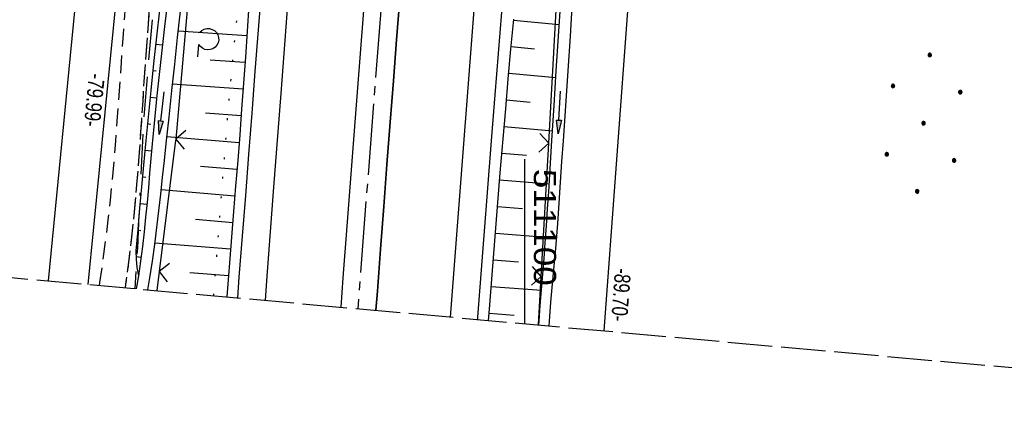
# Model space of a CAD drawing. Extents: x 510944 to 511312, y 468631 to 469578.
# Tile 2 of 30: x 511043 to 511154, y 468631 to 468677. Entities that reach past the tile are written whole.
import ezdxf

# ---------------------------------------------------------------- set-up
doc = ezdxf.new("R2010")
doc.units = 0
doc.header["$LTSCALE"] = 10
doc.header["$MEASUREMENT"] = 0
for name, pattern in [('ACAD_ISO16W100', [73, 15, -6.5, 15, -6.5, 15, -7, 1, -7]), ('ACHSE', [5.5, 4, -0.5, 0.5, -0.5]), ('AUSGEZOGEN', [0]), ('LT00', [0]), ('LT07', [0.22, 0.02, -0.2]), ('LT11', [0.3, 0.2, -0.1]), ('LT14', [0.6, 0.5, -0.1])]:
    doc.linetypes.add(name, pattern=pattern)
doc.layers.get('0').update_dxf_attribs({"linetype": 'LT00'})
for name, color, linetype in [('--EK_FBR', 1, 'LT00'), ('--EL_DFK_AB_L', 21, 'LT00'), ('-AX-093', 35, 'ACHSE'), ('ABSTAND', 8, 'LT00'), ('BAB-KABEL', 220, 'ACAD_ISO16W100'), ('DFK_AB_L', 21, 'LT00'), ('DFK_KATASTER', 250, 'LT00'), ('DFK_NUTZUNG', 250, 'LT00'), ('GEHOELZ_SYMB', 252, 'Continuous'), ('PFEIL', 140, 'AUSGEZOGEN'), ('V098_AFBR_BAB', 250, 'LT00'), ('V098_BOESCH', 250, 'LT00'), ('V098_BOSCHUNG', 250, 'LT00'), ('V098_ERDWEG', 250, 'LT11'), ('V098_GEHOELZ', 250, 'LT07'), ('V098_GRABEN', 250, 'LT00'), ('V098_LD_MARK', 250, 'LT00'), ('V098_RASTER', 250, 'LT00'), ('V098_ZAUN', 40, 'LT00'), ('V099_AFBR_BAB', 250, 'LT00'), ('V099_BOESCH', 250, 'LT00'), ('V099_BOSCHUNG', 250, 'LT00'), ('V099_ERDWEG', 250, 'LT11'), ('V099_GEHOELZ', 250, 'LT07'), ('V099_GRABEN', 250, 'LT00'), ('V099_LD_MARK', 250, 'LT00'), ('V099_ZAUN', 40, 'LT00')]:
    doc.layers.add(name, color=color, linetype=linetype)
doc.layers.add('-BLATT_098-RAND', color=7, linetype='LT14', plot=False)
doc.styles.get("Standard").update_dxf_attribs({"font": 'ARIAL.TTF'})

# ---------------------------------------------------------------- blocks, each defined once
blk = doc.blocks.new('GEHOELZ_SYMB')
at = {"layer": 'GEHOELZ_SYMB'}
blk.add_line((0, 0), (1.4, 0), dxfattribs=at)
blk.add_lwpolyline([(-1.39, 0.02), (-1.61, 0.22), (-1.78, 0.47), (-1.88, 0.76), (-1.9, 1.06), (-1.84, 1.36), (-1.72, 1.64), (-1.53, 1.87), (-1.28, 2.05), (-1, 2.16), (-0.7, 2.2), (-0.4, 2.16), (-0.12, 2.05), (0.13, 1.87), (0.32, 1.64), (0.44, 1.36), (0.5, 1.06), (0.48, 0.76), (0.38, 0.47), (0.21, 0.22), (-0.01, 0.02)], dxfattribs=at)
blk = doc.blocks.new('Ackerland7')
at = {"layer": 'DFK_NUTZUNG', "color": 0, "linetype": 'ByBlock'}
for p, q in [((-4, 3.93), (-4, 3.67)), ((-3.95, 3.63), (-3.95, 3.97)), ((-3.9, 3.99), (-3.9, 3.61)), ((-3.85, 3.6), (-3.85, 4)), ((-3.8, 3.99), (-3.8, 3.61)), ((-3.75, 3.63), (-3.75, 3.97)), ((-3.7, 3.93), (-3.7, 3.67)), ((-3.65, 3.8), (-3.65, 3.8)), ((3.7, 3.93), (3.7, 3.67)), ((3.75, 3.63), (3.75, 3.97)), ((3.8, 3.99), (3.8, 3.61)), ((3.85, 3.6), (3.85, 4)), ((3.9, 3.99), (3.9, 3.61)), ((3.95, 3.63), (3.95, 3.97)), ((4, 3.93), (4, 3.67)), ((4.05, 3.8), (4.05, 3.8)), ((-7.85, 0.13), (-7.85, -0.13)), ((-7.8, -0.17), (-7.8, 0.17)), ((-7.75, 0.19), (-7.75, -0.19)), ((-7.7, -0.2), (-7.7, 0.2)), ((-7.65, 0.19), (-7.65, -0.19)), ((-7.6, -0.17), (-7.6, 0.17)), ((-7.55, 0.13), (-7.55, -0.13)), ((-7.5, 0), (-7.5, 0)), ((-0.15, 0.13), (-0.15, -0.13)), ((-0.1, -0.17), (-0.1, 0.17)), ((-0.05, 0.19), (-0.05, -0.19)), ((0, -0.2), (0, 0.2)), ((0.05, 0.19), (0.05, -0.19)), ((0.1, -0.17), (0.1, 0.17)), ((0.15, 0.13), (0.15, -0.13)), ((0.2, 0), (0.2, 0)), ((7.55, 0.13), (7.55, -0.13)), ((7.6, -0.17), (7.6, 0.17)), ((7.65, 0.19), (7.65, -0.19)), ((7.7, -0.2), (7.7, 0.2)), ((7.75, 0.19), (7.75, -0.19)), ((7.8, -0.17), (7.8, 0.17)), ((7.85, 0.13), (7.85, -0.13)), ((7.9, 0), (7.9, 0)), ((-4, -3.67), (-4, -3.93)), ((-3.95, -3.97), (-3.95, -3.63)), ((-3.9, -3.61), (-3.9, -3.99)), ((-3.85, -4), (-3.85, -3.6)), ((-3.8, -3.61), (-3.8, -3.99)), ((-3.75, -3.97), (-3.75, -3.63)), ((-3.7, -3.67), (-3.7, -3.93)), ((-3.65, -3.8), (-3.65, -3.8)), ((3.7, -3.67), (3.7, -3.93)), ((3.75, -3.97), (3.75, -3.63)), ((3.8, -3.61), (3.8, -3.99)), ((3.85, -4), (3.85, -3.6)), ((3.9, -3.61), (3.9, -3.99)), ((3.95, -3.97), (3.95, -3.63)), ((4, -3.67), (4, -3.93)), ((4.05, -3.8), (4.05, -3.8))]:
    blk.add_line(p, q, dxfattribs=at)
for points in [[(-3.65, 3.8), (-3.67, 3.89), (-3.73, 3.96), (-3.81, 3.99), (-3.89, 3.99), (-3.97, 3.96), (-4.03, 3.89), (-4.05, 3.8), (-4.03, 3.71), (-3.97, 3.64), (-3.89, 3.6), (-3.81, 3.6), (-3.73, 3.64), (-3.67, 3.71), (-3.65, 3.8)], [(4.05, 3.8), (4.03, 3.89), (3.97, 3.96), (3.89, 3.99), (3.81, 3.99), (3.73, 3.96), (3.67, 3.89), (3.65, 3.8), (3.67, 3.71), (3.73, 3.64), (3.81, 3.61), (3.89, 3.61), (3.97, 3.64), (4.03, 3.71), (4.05, 3.8)], [(-7.5, 0), (-7.52, 0.09), (-7.58, 0.16), (-7.66, 0.19), (-7.74, 0.19), (-7.82, 0.16), (-7.88, 0.09), (-7.9, 0)], [(0.2, 0), (0.18, 0.09), (0.12, 0.16), (0.04, 0.19), (-0.04, 0.19), (-0.12, 0.16), (-0.18, 0.09), (-0.2, 0)], [(-0.2, 0), (-0.18, -0.09), (-0.12, -0.16), (-0.04, -0.19), (0.04, -0.19), (0.12, -0.16), (0.18, -0.09), (0.2, 0)], [(7.9, 0), (7.88, 0.09), (7.82, 0.16), (7.74, 0.19), (7.66, 0.19), (7.58, 0.16), (7.52, 0.09), (7.5, 0)], [(7.5, 0), (7.52, -0.09), (7.58, -0.16), (7.66, -0.19), (7.74, -0.19), (7.82, -0.16), (7.88, -0.09), (7.9, 0)], [(-7.9, 0), (-7.88, -0.09), (-7.82, -0.16), (-7.74, -0.19), (-7.66, -0.19), (-7.58, -0.16), (-7.52, -0.09), (-7.5, 0)], [(-3.65, -3.8), (-3.67, -3.71), (-3.73, -3.64), (-3.81, -3.61), (-3.89, -3.61), (-3.97, -3.64), (-4.03, -3.71), (-4.05, -3.8), (-4.03, -3.89), (-3.97, -3.96), (-3.89, -3.99), (-3.81, -3.99), (-3.73, -3.96), (-3.67, -3.89), (-3.65, -3.8)], [(4.05, -3.8), (4.03, -3.71), (3.97, -3.64), (3.89, -3.61), (3.81, -3.61), (3.73, -3.64), (3.67, -3.71), (3.65, -3.8), (3.67, -3.89), (3.73, -3.96), (3.81, -3.99), (3.89, -3.99), (3.97, -3.96), (4.03, -3.89), (4.05, -3.8)]]:
    blk.add_lwpolyline(points, dxfattribs=at)
blk = doc.blocks.new('Pfreil3')
at = {"layer": 'PFEIL'}
blk.add_hatch(color=256, dxfattribs=at).paths.add_polyline_path([(-1.55, 0.27), (-1.55, -0.27), (0, 0)])
for p, q in [((-1.55, 0), (-4.83, 0)), ((-1.55, -0.27), (-1.55, 0.27)), ((-1.55, 0.27), (0, 0)), ((0, 0), (-1.55, -0.27))]:
    blk.add_line(p, q, dxfattribs=at)
blk = doc.blocks.new('SYMB0024')
at = {"color": 0, "linetype": 'ByBlock'}
for p, q in [((-0.5, 0.5), (0, 0)), ((0, 0), (0.5, 0.5))]:
    blk.add_line(p, q, dxfattribs=at)

msp = doc.modelspace()

# ---------------------------------------------------------------- linework, layer by layer
at = {"layer": '--EK_FBR'}
for points in [[(511075.67, 468748.51), (511075.22, 468742.6), (511074.76, 468736.68), (511074.41, 468732), (511074.05, 468727.31), (511073.69, 468722.63), (511073.33, 468717.94), (511072.97, 468713.26), (511072.6, 468708.5), (511072.22, 468703.74), (511071.85, 468698.99), (511071.47, 468694.23), (511071.1, 468689.48), (511070.74, 468684.78), (511070.38, 468680.08), (511070.01, 468675.38), (511069.65, 468670.69), (511069.29, 468665.99), (511068.93, 468661.38), (511068.57, 468656.77), (511068.21, 468652.17), (511067.85, 468647.56), (511067.67, 468645.25)], [(511094.69, 468642.82), (511094.71, 468643.09), (511095.24, 468649.86), (511095.76, 468656.62), (511096.29, 468663.39), (511096.66, 468668.05), (511097.03, 468672.71), (511097.4, 468677.37), (511097.77, 468682.04), (511098.14, 468686.7), (511098.5, 468691.37), (511098.85, 468696.04), (511099.21, 468700.72), (511099.56, 468705.39), (511099.92, 468710.06), (511100.84, 468722.01), (511101.78, 468733.95), (511102.15, 468738.64), (511102.53, 468743.32), (511102.9, 468748.01)], [(511079.33, 468644.2), (511079.58, 468647.49), (511080.03, 468653.32), (511080.48, 468659.16), (511080.93, 468664.99), (511081.83, 468676.59), (511082.72, 468688.19), (511083.32, 468696.04), (511083.93, 468703.9), (511084.53, 468711.75), (511084.99, 468717.65), (511085.44, 468723.55), (511085.9, 468729.45), (511086.35, 468735.36), (511086.8, 468741.17), (511087.25, 468746.99)], [(511083.25, 468643.85), (511083.41, 468645.99), (511083.77, 468650.74), (511084.13, 468655.5), (511084.49, 468660.25), (511084.86, 468665), (511085.21, 468669.63), (511085.57, 468674.25), (511085.94, 468678.88), (511086.3, 468683.5), (511086.66, 468688.13), (511087.12, 468693.96), (511087.57, 468699.79), (511088.02, 468705.62), (511088.48, 468711.45), (511088.84, 468716.14), (511089.21, 468720.82), (511089.58, 468725.5), (511089.95, 468730.19), (511090.31, 468734.87), (511090.76, 468740.72), (511091.21, 468746.56)], [(511074.97, 468739.44), (511074.76, 468736.68), (511074.41, 468732), (511074.05, 468727.31), (511073.69, 468722.63), (511073.33, 468717.94), (511072.97, 468713.26), (511072.6, 468708.5), (511072.22, 468703.74), (511071.85, 468698.99), (511071.47, 468694.23), (511071.1, 468689.48), (511070.74, 468684.78), (511070.38, 468680.08), (511070.01, 468675.38), (511069.65, 468670.69), (511069.29, 468665.99), (511068.93, 468661.38), (511068.57, 468656.77), (511068.21, 468652.17), (511067.85, 468647.56), (511067.67, 468645.25)], [(511079.33, 468644.2), (511079.58, 468647.49), (511080.03, 468653.32), (511080.48, 468659.16), (511080.93, 468664.99), (511081.83, 468676.59), (511082.72, 468688.19), (511083.32, 468696.04), (511083.93, 468703.9), (511084.53, 468711.75), (511084.99, 468717.65), (511085.44, 468723.55), (511085.9, 468729.45), (511086.35, 468735.36), (511086.61, 468738.68)], [(511090.58, 468738.43), (511090.31, 468734.87), (511089.95, 468730.19), (511089.58, 468725.5), (511089.21, 468720.82), (511088.84, 468716.14), (511088.48, 468711.45), (511088.02, 468705.62), (511087.57, 468699.79), (511087.12, 468693.96), (511086.66, 468688.13), (511086.3, 468683.5), (511085.94, 468678.88), (511085.57, 468674.25), (511085.21, 468669.63), (511084.86, 468665), (511084.49, 468660.25), (511084.13, 468655.5), (511083.77, 468650.74), (511083.41, 468645.99), (511083.25, 468643.85)], [(511094.69, 468642.82), (511094.71, 468643.09), (511095.24, 468649.86), (511095.76, 468656.62), (511096.29, 468663.39), (511096.66, 468668.05), (511097.03, 468672.71), (511097.4, 468677.37), (511097.77, 468682.04), (511098.14, 468686.7), (511098.5, 468691.37), (511098.85, 468696.04), (511099.21, 468700.72), (511099.56, 468705.39), (511099.92, 468710.06), (511100.84, 468722.01), (511101.78, 468733.95), (511102.07, 468737.68)]]:
    msp.add_lwpolyline(points, dxfattribs=at)
at = {"layer": '--EL_DFK_AB_L'}
for p, q in [((511050.92, 468646.75), (511056.57, 468704.31)), ((511108.92, 468641.54), (511112.17, 468685.55))]:
    msp.add_line(p, q, dxfattribs=at)
at = {"layer": '-AX-093', "ltscale": 0.2}
msp.add_lwpolyline([(511152.43, 469566.36), (511081.2, 468644.03)], dxfattribs=at)
at = {"layer": '-BLATT_098-RAND'}
msp.add_lwpolyline([(511026.41, 469577.69), (510943.54, 468656.41), (511229.39, 468630.7), (511312.26, 469551.98), (511026.41, 469577.69)], dxfattribs=at)
at = {"layer": 'BAB-KABEL', "ltscale": 0.03, "flags": 128}
msp.add_lwpolyline([(511128.8, 469568.48), (511130.66, 469554.69), (511130.4, 469544.67), (511121.69, 469477.4), (511110.85, 469395.15), (511107.13, 469378.45), (511101.43, 469355.77), (511093.59, 469323.39), (511088.17, 469303.11), (511089.88, 469286.84), (511089.46, 469281.57), (511089.46, 469270.75), (511088.74, 469258.58), (511085.47, 469220.78), (511085.18, 469212.49), (511083.8, 469145.67), (511082.55, 469091.52), (511081.17, 469074.95), (511078.82, 469044.74), (511075.79, 469013.68), (511074.41, 469001.66), (511074.96, 468973.65), (511074.82, 468945.92), (511077.85, 468903.81), (511078.12, 468901.47), (511076.47, 468873.2), (511075.36, 468849.74), (511073.57, 468830.28), (511071.91, 468812.06), (511069.57, 468791.37), (511064.59, 468748.44), (511063.49, 468733.84), (511060.19, 468701.53), (511057.08, 468664.66), (511056.43, 468650.82), (511056.15, 468646.28)], dxfattribs=at)
at = {"layer": 'DFK_AB_L'}
for p, q in [((511050.92, 468646.75), (511056.57, 468704.31)), ((511108.92, 468641.54), (511112.17, 468685.55))]:
    msp.add_line(p, q, dxfattribs=at)
at = {"layer": 'DFK_KATASTER'}
msp.add_line((511046.44, 468647.16), (511052.09, 468704.78), dxfattribs=at)
at = {"layer": 'V098_AFBR_BAB'}
for points in [[(511075.67, 468748.51), (511075.22, 468742.6), (511074.76, 468736.68), (511074.41, 468732), (511074.05, 468727.31), (511073.69, 468722.63), (511073.33, 468717.94), (511072.97, 468713.26), (511072.6, 468708.5), (511072.22, 468703.74), (511071.85, 468698.99), (511071.47, 468694.23), (511071.1, 468689.48), (511070.74, 468684.78), (511070.38, 468680.08), (511070.01, 468675.38), (511069.65, 468670.69), (511069.29, 468665.99), (511068.93, 468661.38), (511068.57, 468656.77), (511068.21, 468652.17), (511067.85, 468647.56), (511067.67, 468645.25)], [(511094.69, 468642.82), (511094.71, 468643.09), (511095.24, 468649.86), (511095.76, 468656.62), (511096.29, 468663.39), (511096.66, 468668.05), (511097.03, 468672.71), (511097.4, 468677.37), (511097.77, 468682.04), (511098.14, 468686.7), (511098.5, 468691.37), (511098.85, 468696.04), (511099.21, 468700.72), (511099.56, 468705.39), (511099.92, 468710.06), (511100.84, 468722.01), (511101.78, 468733.95), (511102.15, 468738.64), (511102.53, 468743.32), (511102.9, 468748.01)], [(511079.33, 468644.2), (511079.58, 468647.49), (511080.03, 468653.32), (511080.48, 468659.16), (511080.93, 468664.99), (511081.83, 468676.59), (511082.72, 468688.19), (511083.32, 468696.04), (511083.93, 468703.9), (511084.53, 468711.75), (511084.99, 468717.65), (511085.44, 468723.55), (511085.9, 468729.45), (511086.35, 468735.36), (511086.8, 468741.17), (511087.25, 468746.99)], [(511083.25, 468643.85), (511083.41, 468645.99), (511083.77, 468650.74), (511084.13, 468655.5), (511084.49, 468660.25), (511084.86, 468665), (511085.21, 468669.63), (511085.57, 468674.25), (511085.94, 468678.88), (511086.3, 468683.5), (511086.66, 468688.13), (511087.12, 468693.96), (511087.57, 468699.79), (511088.02, 468705.62), (511088.48, 468711.45), (511088.84, 468716.14), (511089.21, 468720.82), (511089.58, 468725.5), (511089.95, 468730.19), (511090.31, 468734.87), (511090.76, 468740.72), (511091.21, 468746.56)]]:
    msp.add_lwpolyline(points, dxfattribs=at)
at = {"layer": 'V098_BOESCH'}
for points in [[(511068.97, 468678.14), (511068.77, 468675.22), (511068.57, 468672.29), (511068.37, 468669.37), (511068.15, 468666.45), (511067.94, 468663.57), (511067.71, 468660.7), (511067.48, 468657.82), (511067.25, 468654.95), (511067.02, 468652.08), (511066.79, 468649.2), (511066.57, 468646.33), (511066.49, 468645.35)], [(511058.91, 468677.6), (511058.58, 468674.59), (511058.26, 468671.58), (511057.95, 468668.57), (511057.64, 468665.56), (511057.35, 468662.55), (511057.12, 468660.15), (511056.9, 468657.74), (511056.69, 468655.34), (511056.48, 468652.93), (511056.27, 468650.53), (511056.3, 468649.59), (511056.39, 468648.66), (511056.55, 468647.74)], [(511095.91, 468642.71), (511096.01, 468643.99), (511096.3, 468647.82), (511096.6, 468651.65), (511096.91, 468655.48), (511097.22, 468659.31), (511097.54, 468663.13), (511097.84, 468666.49), (511098.13, 468669.85), (511098.43, 468673.21), (511098.74, 468676.57)]]:
    msp.add_lwpolyline(points, dxfattribs=at)
at = {"layer": 'V098_BOSCHUNG'}
for p, q in [((511098.73, 468676.47), (511103.86, 468675.99)), ((511068.74, 468674.71), (511061.04, 468675.22)), ((511059.25, 468673.66), (511058.49, 468673.74)), ((511098.46, 468673.49), (511101.06, 468673.24)), ((511068.53, 468671.71), (511064.62, 468671.97)), ((511058.54, 468670.72), (511058.17, 468670.76)), ((511098.19, 468670.5), (511103.47, 468670)), ((511068.32, 468668.7), (511060.39, 468669.27)), ((511058.59, 468667.7), (511057.86, 468667.77)), ((511097.92, 468667.5), (511100.6, 468667.26)), ((511068.1, 468665.7), (511064.08, 468666)), ((511057.93, 468664.75), (511057.56, 468664.79)), ((511097.66, 468664.5), (511103.09, 468664.03)), ((511067.87, 468662.69), (511059.75, 468663.33)), ((511058.02, 468661.73), (511057.27, 468661.8)), ((511097.4, 468661.5), (511100.16, 468661.27)), ((511067.63, 468659.69), (511063.53, 468660.02)), ((511057.38, 468658.78), (511057, 468658.81)), ((511097.15, 468658.51), (511102.73, 468658.05)), ((511067.39, 468656.69), (511059.12, 468657.38)), ((511057.5, 468655.75), (511056.73, 468655.82)), ((511096.91, 468655.52), (511099.72, 468655.29)), ((511067.15, 468653.7), (511062.97, 468654.05)), ((511056.84, 468652.8), (511056.47, 468652.84)), ((511096.67, 468652.53), (511102.33, 468652.06)), ((511066.91, 468650.72), (511058.41, 468651.41)), ((511056.84, 468649.78), (511056.29, 468649.85)), ((511096.43, 468649.53), (511099.26, 468649.31)), ((511066.67, 468647.74), (511062.33, 468648.08)), ((511096.2, 468646.53), (511101.85, 468646.1)), ((511095.97, 468643.53), (511098.8, 468643.32))]:
    msp.add_line(p, q, dxfattribs=at)
at = {"layer": 'V098_ERDWEG', "flags": 128}
for points in [[(511052.17, 468646.64), (511052.23, 468646.98), (511052.58, 468649.4), (511052.9, 468651.82), (511053.16, 468654.03), (511053.4, 468656.23), (511053.62, 468658.44), (511053.82, 468660.66), (511054, 468662.87), (511054.18, 468665.09), (511054.34, 468667.3), (511054.5, 468669.52), (511054.65, 468671.74), (511054.87, 468674.87), (511055.09, 468678), (511055.32, 468681.13), (511055.55, 468684.26), (511055.8, 468687.38), (511056.05, 468690.51), (511056.32, 468693.63), (511056.6, 468696.76), (511056.9, 468699.88), (511057.14, 468702.26), (511057.39, 468704.63), (511057.65, 468707), (511057.9, 468709.38), (511058.15, 468711.75), (511058.39, 468714.13), (511058.62, 468716.51), (511058.84, 468718.88), (511059.03, 468721.23), (511059.21, 468723.58), (511059.38, 468725.93), (511059.54, 468728.28), (511059.7, 468730.63), (511059.86, 468732.98), (511060.01, 468735.32), (511060.18, 468737.67), (511060.35, 468740.02), (511060.54, 468742.37), (511060.75, 468744.71), (511061.01, 468747.39), (511061.29, 468750.07), (511061.6, 468752.75), (511061.92, 468755.42), (511062.25, 468758.1), (511062.59, 468760.77), (511062.94, 468763.45), (511063.29, 468766.12), (511063.64, 468768.79), (511063.99, 468771.46), (511064.48, 468775.32), (511064.95, 468779.17), (511065.41, 468783.03), (511065.85, 468786.89), (511066.29, 468790.75), (511066.72, 468794.61), (511067.14, 468798.47), (511067.55, 468802.33), (511067.99, 468806.46), (511068.43, 468810.6), (511068.86, 468814.73), (511069.29, 468818.87), (511069.72, 468823), (511070.16, 468827.14), (511070.59, 468831.27), (511070.88, 468833.97), (511071.17, 468836.66), (511071.45, 468839.36), (511071.73, 468842.05), (511071.99, 468844.75), (511072.25, 468847.44), (511072.49, 468850.14), (511072.71, 468852.84), (511072.9, 468855.54), (511073.08, 468858.24), (511073.23, 468860.96), (511073.35, 468863.69), (511073.46, 468866.41), (511073.54, 468869.13), (511073.62, 468871.86), (511073.68, 468874.58), (511073.73, 468877.31), (511073.79, 468880.03)], [(511076.68, 468880.1), (511076.56, 468876.95), (511076.43, 468873.8), (511076.3, 468870.66), (511076.16, 468867.51), (511076.02, 468864.37), (511075.86, 468861.22), (511075.68, 468858.08), (511075.25, 468851.27), (511074.74, 468844.48), (511074.15, 468837.68), (511073.49, 468830.9), (511073.14, 468827.66), (511072.78, 468824.42), (511072.41, 468821.18), (511072.03, 468817.95), (511071.64, 468814.71), (511071.25, 468811.48), (511070.85, 468808.24), (511070.46, 468805.01), (511070.07, 468801.77), (511069.56, 468797.36), (511069.05, 468792.95), (511068.56, 468788.54), (511068.07, 468784.13), (511067.6, 468779.71), (511067.13, 468775.3), (511066.66, 468770.88), (511066.27, 468767.09), (511065.88, 468763.29), (511065.49, 468759.49), (511065.12, 468755.69), (511064.75, 468751.89), (511064.4, 468748.09), (511064.06, 468744.29), (511063.82, 468741.45), (511063.58, 468738.62), (511063.35, 468735.78), (511063.11, 468732.94), (511062.88, 468730.1), (511062.63, 468727.26), (511062.38, 468724.43), (511062.12, 468721.59), (511061.85, 468718.76), (511061.61, 468716.34), (511061.35, 468713.93), (511061.09, 468711.52), (511060.82, 468709.1), (511060.56, 468706.69), (511060.29, 468704.28), (511060.02, 468701.87), (511059.76, 468699.45), (511059.19, 468693.93), (511058.66, 468688.41), (511058.18, 468682.88), (511057.73, 468677.34), (511057.33, 468671.8), (511057.17, 468669.57), (511057.03, 468667.34), (511056.88, 468665.11), (511056.72, 468662.88), (511056.56, 468660.65), (511056.38, 468658.42), (511056.19, 468656.19), (511055.98, 468653.97), (511055.74, 468651.75), (511055.44, 468649.27), (511055.11, 468646.8), (511055.05, 468646.38)]]:
    msp.add_lwpolyline(points, dxfattribs=at)
at = {"layer": 'V098_GEHOELZ', "flags": 128}
msp.add_lwpolyline([(511065.01, 468645.49), (511066.64, 468666.34), (511071.86, 468721.11), (511072.57, 468731.8), (511072.11, 468732.36), (511071.58, 468732.86), (511071.01, 468733.29), (511070.38, 468733.65), (511069.72, 468733.94), (511069.02, 468734.15), (511068.31, 468734.28), (511067.59, 468734.32)], dxfattribs=at)
at = {"layer": 'V098_GRABEN'}
for points in [[(511059.84, 468678.77), (511059.53, 468676.07), (511059.22, 468673.38), (511058.91, 468670.68), (511058.62, 468667.98), (511058.35, 468665.27), (511058.1, 468662.57), (511057.95, 468660.92), (511057.81, 468659.26), (511057.67, 468657.61), (511057.52, 468655.96), (511057.36, 468654.31), (511057.19, 468652.66), (511057, 468651.02), (511056.79, 468649.37), (511056.55, 468647.74), (511056.31, 468646.27)], [(511101.56, 468642.2), (511101.58, 468642.65), (511101.71, 468644.4), (511101.85, 468646.16), (511102, 468647.91), (511102.14, 468649.67), (511102.28, 468651.42), (511102.42, 468653.34), (511102.55, 468655.26), (511102.68, 468657.18), (511102.79, 468659.11), (511102.91, 468661.03), (511103.02, 468662.95), (511103.27, 468666.86), (511103.52, 468670.77), (511103.77, 468674.68), (511104.03, 468678.59)], [(511102.71, 468642.1), (511102.79, 468643.15), (511102.92, 468644.77), (511103.06, 468646.4), (511103.2, 468648.02), (511103.35, 468649.64), (511103.49, 468651.26), (511103.68, 468653.59), (511103.85, 468655.91), (511104.01, 468658.24), (511104.16, 468660.57), (511104.32, 468662.89), (511104.58, 468666.82), (511104.84, 468670.75), (511105.1, 468674.67), (511105.35, 468678.6)], [(511057.62, 468646.15), (511057.84, 468647.5), (511058.13, 468649.38), (511058.39, 468651.26), (511058.63, 468653.14), (511058.86, 468655.03), (511059.07, 468656.92), (511059.27, 468658.81), (511059.47, 468660.7), (511059.67, 468662.59), (511059.99, 468665.57), (511060.31, 468668.55), (511060.64, 468671.52), (511060.96, 468674.5), (511061.29, 468677.48)]]:
    msp.add_lwpolyline(points, dxfattribs=at)
at = {"layer": 'V098_LD_MARK'}
for points in [[(511070.83, 468644.96), (511070.99, 468647.16), (511071.79, 468657.68), (511072.59, 468668.21), (511073.39, 468678.73), (511074.19, 468689.25), (511075.28, 468703.41), (511076.37, 468717.58), (511077.46, 468731.75), (511078.56, 468745.91), (511079.65, 468760.08), (511080.76, 468774.25), (511081.86, 468788.41), (511082.96, 468802.58), (511084.06, 468816.74), (511085.17, 468830.91), (511086.99, 468854.35), (511088.81, 468877.78), (511090.63, 468901.22)], [(511110.51, 468887.84), (511109.13, 468870.07), (511107.76, 468852.31), (511106.39, 468834.55), (511105.02, 468816.79), (511103.64, 468799.03), (511102.27, 468781.27), (511100.82, 468762.49), (511099.37, 468743.71), (511097.92, 468724.93), (511096.47, 468706.15), (511095.02, 468687.36), (511092.73, 468657.68), (511091.61, 468643.09)]]:
    msp.add_lwpolyline(points, dxfattribs=at)
at = {"layer": 'V098_RASTER'}
msp.add_line((511100, 468642.34), (511100, 468660.84), dxfattribs=at)
at = {"layer": 'V098_ZAUN'}
for p, q in [((511062.07, 468678.04), (511060.74, 468663.1)), ((511102.67, 468662.62), (511103.51, 468677.6)), ((511101.84, 468647.65), (511102.67, 468662.62)), ((511058.89, 468648.21), (511058.63, 468646.06)), ((511101.53, 468642.2), (511101.84, 468647.65))]:
    msp.add_line(p, q, dxfattribs=at)
msp.add_lwpolyline([(511060.74, 468663.1), (511060.7, 468662.68), (511058.89, 468648.21)], dxfattribs=at)
at = {"layer": 'V099_AFBR_BAB'}
for points in [[(511074.97, 468739.44), (511074.76, 468736.68), (511074.41, 468732), (511074.05, 468727.31), (511073.69, 468722.63), (511073.33, 468717.94), (511072.97, 468713.26), (511072.6, 468708.5), (511072.22, 468703.74), (511071.85, 468698.99), (511071.47, 468694.23), (511071.1, 468689.48), (511070.74, 468684.78), (511070.38, 468680.08), (511070.01, 468675.38), (511069.65, 468670.69), (511069.29, 468665.99), (511068.93, 468661.38), (511068.57, 468656.77), (511068.21, 468652.17), (511067.85, 468647.56), (511067.67, 468645.25)], [(511079.33, 468644.2), (511079.58, 468647.49), (511080.03, 468653.32), (511080.48, 468659.16), (511080.93, 468664.99), (511081.83, 468676.59), (511082.72, 468688.19), (511083.32, 468696.04), (511083.93, 468703.9), (511084.53, 468711.75), (511084.99, 468717.65), (511085.44, 468723.55), (511085.9, 468729.45), (511086.35, 468735.36), (511086.61, 468738.68)], [(511090.58, 468738.43), (511090.31, 468734.87), (511089.95, 468730.19), (511089.58, 468725.5), (511089.21, 468720.82), (511088.84, 468716.14), (511088.48, 468711.45), (511088.02, 468705.62), (511087.57, 468699.79), (511087.12, 468693.96), (511086.66, 468688.13), (511086.3, 468683.5), (511085.94, 468678.88), (511085.57, 468674.25), (511085.21, 468669.63), (511084.86, 468665), (511084.49, 468660.25), (511084.13, 468655.5), (511083.77, 468650.74), (511083.41, 468645.99), (511083.25, 468643.85)], [(511094.69, 468642.82), (511094.71, 468643.09), (511095.24, 468649.86), (511095.76, 468656.62), (511096.29, 468663.39), (511096.66, 468668.05), (511097.03, 468672.71), (511097.4, 468677.37), (511097.77, 468682.04), (511098.14, 468686.7), (511098.5, 468691.37), (511098.85, 468696.04), (511099.21, 468700.72), (511099.56, 468705.39), (511099.92, 468710.06), (511100.84, 468722.01), (511101.78, 468733.95), (511102.07, 468737.68)]]:
    msp.add_lwpolyline(points, dxfattribs=at)
at = {"layer": 'V099_BOESCH'}
for points in [[(511068.97, 468678.14), (511068.77, 468675.22), (511068.57, 468672.29), (511068.37, 468669.37), (511068.15, 468666.45), (511067.94, 468663.57), (511067.71, 468660.7), (511067.48, 468657.82), (511067.25, 468654.95), (511067.02, 468652.08), (511066.79, 468649.2), (511066.57, 468646.33), (511066.49, 468645.35)], [(511058.91, 468677.6), (511058.58, 468674.59), (511058.26, 468671.58), (511057.95, 468668.57), (511057.64, 468665.56), (511057.35, 468662.55), (511057.12, 468660.15), (511056.9, 468657.74), (511056.69, 468655.34), (511056.48, 468652.93), (511056.27, 468650.53), (511056.3, 468649.59), (511056.39, 468648.66), (511056.55, 468647.74)], [(511095.91, 468642.71), (511096.01, 468643.99), (511096.3, 468647.82), (511096.6, 468651.65), (511096.91, 468655.48), (511097.22, 468659.31), (511097.54, 468663.13), (511097.84, 468666.49), (511098.13, 468669.85), (511098.43, 468673.21), (511098.74, 468676.57)]]:
    msp.add_lwpolyline(points, dxfattribs=at)
at = {"layer": 'V099_BOSCHUNG'}
for p, q in [((511098.73, 468676.47), (511103.86, 468675.99)), ((511068.74, 468674.71), (511061.04, 468675.22)), ((511059.25, 468673.66), (511058.49, 468673.74)), ((511098.46, 468673.49), (511101.06, 468673.24)), ((511068.53, 468671.71), (511064.62, 468671.97)), ((511058.54, 468670.72), (511058.17, 468670.76)), ((511098.19, 468670.5), (511103.47, 468670)), ((511068.32, 468668.7), (511060.39, 468669.27)), ((511058.59, 468667.7), (511057.86, 468667.77)), ((511097.92, 468667.5), (511100.6, 468667.26)), ((511068.1, 468665.7), (511064.08, 468666)), ((511057.93, 468664.75), (511057.56, 468664.79)), ((511097.66, 468664.5), (511103.09, 468664.03)), ((511067.87, 468662.69), (511059.75, 468663.33)), ((511058.02, 468661.73), (511057.27, 468661.8)), ((511097.4, 468661.5), (511100.16, 468661.27)), ((511067.63, 468659.69), (511063.53, 468660.02)), ((511057.38, 468658.78), (511057, 468658.81)), ((511097.15, 468658.51), (511102.73, 468658.05)), ((511067.39, 468656.69), (511059.12, 468657.38)), ((511057.5, 468655.75), (511056.73, 468655.82)), ((511096.91, 468655.52), (511099.72, 468655.29)), ((511067.15, 468653.7), (511062.97, 468654.05)), ((511056.84, 468652.8), (511056.47, 468652.84)), ((511096.67, 468652.53), (511102.33, 468652.06)), ((511066.91, 468650.72), (511058.41, 468651.41)), ((511056.84, 468649.78), (511056.29, 468649.85)), ((511096.43, 468649.53), (511099.26, 468649.31)), ((511066.67, 468647.74), (511062.33, 468648.08)), ((511096.2, 468646.53), (511101.85, 468646.1)), ((511095.97, 468643.53), (511098.8, 468643.32))]:
    msp.add_line(p, q, dxfattribs=at)
at = {"layer": 'V099_ERDWEG', "flags": 128}
for points in [[(511052.17, 468646.64), (511052.23, 468646.98), (511052.58, 468649.4), (511052.9, 468651.82), (511053.16, 468654.03), (511053.4, 468656.23), (511053.62, 468658.44), (511053.82, 468660.66), (511054, 468662.87), (511054.18, 468665.09), (511054.34, 468667.3), (511054.5, 468669.52), (511054.65, 468671.74), (511054.87, 468674.87), (511055.09, 468678), (511055.32, 468681.13), (511055.55, 468684.26), (511055.8, 468687.38), (511056.05, 468690.51), (511056.32, 468693.63), (511056.6, 468696.76), (511056.9, 468699.88), (511057.14, 468702.26), (511057.39, 468704.63), (511057.65, 468707), (511057.9, 468709.38), (511058.15, 468711.75), (511058.39, 468714.13), (511058.62, 468716.51), (511058.84, 468718.88), (511059.03, 468721.23), (511059.21, 468723.58), (511059.38, 468725.93), (511059.54, 468728.28), (511059.7, 468730.63), (511059.86, 468732.98), (511060.01, 468735.32), (511060.18, 468737.67), (511060.35, 468740.02), (511060.38, 468740.39)], [(511063.71, 468740.17), (511063.58, 468738.62), (511063.35, 468735.78), (511063.11, 468732.94), (511062.88, 468730.1), (511062.63, 468727.26), (511062.38, 468724.43), (511062.12, 468721.59), (511061.85, 468718.76), (511061.61, 468716.34), (511061.35, 468713.93), (511061.09, 468711.52), (511060.82, 468709.1), (511060.56, 468706.69), (511060.29, 468704.28), (511060.02, 468701.87), (511059.76, 468699.45), (511059.19, 468693.93), (511058.66, 468688.41), (511058.18, 468682.88), (511057.73, 468677.34), (511057.33, 468671.8), (511057.17, 468669.57), (511057.03, 468667.34), (511056.88, 468665.11), (511056.72, 468662.88), (511056.56, 468660.65), (511056.38, 468658.42), (511056.19, 468656.19), (511055.98, 468653.97), (511055.74, 468651.75), (511055.44, 468649.27), (511055.11, 468646.8), (511055.05, 468646.38)]]:
    msp.add_lwpolyline(points, dxfattribs=at)
at = {"layer": 'V099_GEHOELZ', "flags": 128}
msp.add_lwpolyline([(511065.01, 468645.49), (511066.64, 468666.34), (511071.86, 468721.11), (511072.57, 468731.8), (511072.11, 468732.36), (511071.58, 468732.86), (511071.01, 468733.29), (511070.38, 468733.65), (511069.72, 468733.94), (511069.02, 468734.15), (511068.31, 468734.28), (511067.59, 468734.32)], dxfattribs=at)
at = {"layer": 'V099_GRABEN'}
for points in [[(511059.84, 468678.77), (511059.53, 468676.07), (511059.22, 468673.38), (511058.91, 468670.68), (511058.62, 468667.98), (511058.35, 468665.27), (511058.1, 468662.57), (511057.95, 468660.92), (511057.81, 468659.26), (511057.67, 468657.61), (511057.52, 468655.96), (511057.36, 468654.31), (511057.19, 468652.66), (511057, 468651.02), (511056.79, 468649.37), (511056.55, 468647.74), (511056.31, 468646.27)], [(511101.56, 468642.2), (511101.58, 468642.65), (511101.71, 468644.4), (511101.85, 468646.16), (511102, 468647.91), (511102.14, 468649.67), (511102.28, 468651.42), (511102.42, 468653.34), (511102.55, 468655.26), (511102.68, 468657.18), (511102.79, 468659.11), (511102.91, 468661.03), (511103.02, 468662.95), (511103.27, 468666.86), (511103.52, 468670.77), (511103.77, 468674.68), (511104.03, 468678.59)], [(511102.71, 468642.1), (511102.79, 468643.15), (511102.92, 468644.77), (511103.06, 468646.4), (511103.2, 468648.02), (511103.35, 468649.64), (511103.49, 468651.26), (511103.68, 468653.59), (511103.85, 468655.91), (511104.01, 468658.24), (511104.16, 468660.57), (511104.32, 468662.89), (511104.58, 468666.82), (511104.84, 468670.75), (511105.1, 468674.67), (511105.35, 468678.6)], [(511057.62, 468646.15), (511057.84, 468647.5), (511058.13, 468649.38), (511058.39, 468651.26), (511058.63, 468653.14), (511058.86, 468655.03), (511059.07, 468656.92), (511059.27, 468658.81), (511059.47, 468660.7), (511059.67, 468662.59), (511059.99, 468665.57), (511060.31, 468668.55), (511060.64, 468671.52), (511060.96, 468674.5), (511061.29, 468677.48)]]:
    msp.add_lwpolyline(points, dxfattribs=at)
at = {"layer": 'V099_LD_MARK'}
for points in [[(511070.83, 468644.96), (511070.99, 468647.16), (511071.79, 468657.68), (511072.59, 468668.21), (511073.39, 468678.73), (511074.19, 468689.25), (511075.28, 468703.41), (511076.37, 468717.58), (511077.46, 468731.75), (511078.04, 468739.24)], [(511098.92, 468737.88), (511097.92, 468724.93), (511096.47, 468706.15), (511095.02, 468687.36), (511092.73, 468657.68), (511091.61, 468643.09)]]:
    msp.add_lwpolyline(points, dxfattribs=at)
at = {"layer": 'V099_ZAUN'}
for p, q in [((511062.07, 468678.04), (511060.74, 468663.1)), ((511102.67, 468662.62), (511103.51, 468677.6)), ((511101.84, 468647.65), (511102.67, 468662.62)), ((511058.89, 468648.21), (511058.63, 468646.06)), ((511101.53, 468642.2), (511101.84, 468647.65))]:
    msp.add_line(p, q, dxfattribs=at)
msp.add_lwpolyline([(511060.74, 468663.1), (511060.7, 468662.68), (511058.89, 468648.21)], dxfattribs=at)

# ---------------------------------------------------------------- block references
at = {"layer": 'DFK_NUTZUNG', "rotation": 264.7376999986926}
msp.add_blockref('Ackerland7', (511144.8, 468664.88), dxfattribs=at)
at = {"layer": 'GEHOELZ_SYMB', "rotation": 264.7377000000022}
msp.add_blockref('GEHOELZ_SYMB', (511063.32, 468673.72), dxfattribs=at)
at = {"layer": 'PFEIL'}
for p, rotation in [((511058.9, 468663.6), 263.3946863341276), ((511103.74, 468663.67), 266.9702420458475)]:
    msp.add_blockref('Pfreil3', p, dxfattribs=dict(at, rotation=rotation))
at = {"layer": 'V098_ZAUN', "yscale": 2.099999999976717, "zscale": 2.1}
for p, xscale, rotation in [((511060.74, 468663.1), 2.09999999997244, 264.8950700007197), ((511102.67, 468662.62), 2.099999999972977, 86.80828999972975), ((511058.89, 468648.21), 2.100000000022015, 262.8768499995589), ((511101.84, 468647.65), 2.099999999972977, 86.80828999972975)]:
    msp.add_blockref('SYMB0024', p, dxfattribs=dict(at, xscale=xscale, rotation=rotation))
at = {"layer": 'V099_ZAUN', "yscale": 2.099999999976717, "zscale": 2.1}
for p, xscale, rotation in [((511060.74, 468663.1), 2.09999999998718, 264.8953200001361), ((511102.67, 468662.62), 2.100000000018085, 86.8083800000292), ((511058.89, 468648.21), 2.099999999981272, 262.8756499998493), ((511101.84, 468647.65), 2.100000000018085, 86.8083800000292)]:
    msp.add_blockref('SYMB0024', p, dxfattribs=dict(at, xscale=xscale, rotation=rotation))

# ---------------------------------------------------------------- texts
at = {"layer": 'ABSTAND', "width": 0.75}
for s, rotation, p in [(' -79.99-', -95.6015, (511051.05, 468671.05)), (' -89.70-', -94.2271, (511110.17, 468649.15))]:
    msp.add_text(s, height=1.8, rotation=rotation, dxfattribs=at).set_placement(p)
at = {"layer": 'V098_RASTER', "width": 1.127}
msp.add_text(' 511100', height=2.5, rotation=-89.9993, dxfattribs=at).set_placement((511101, 468660.84))

doc.saveas('drawing.dxf')
